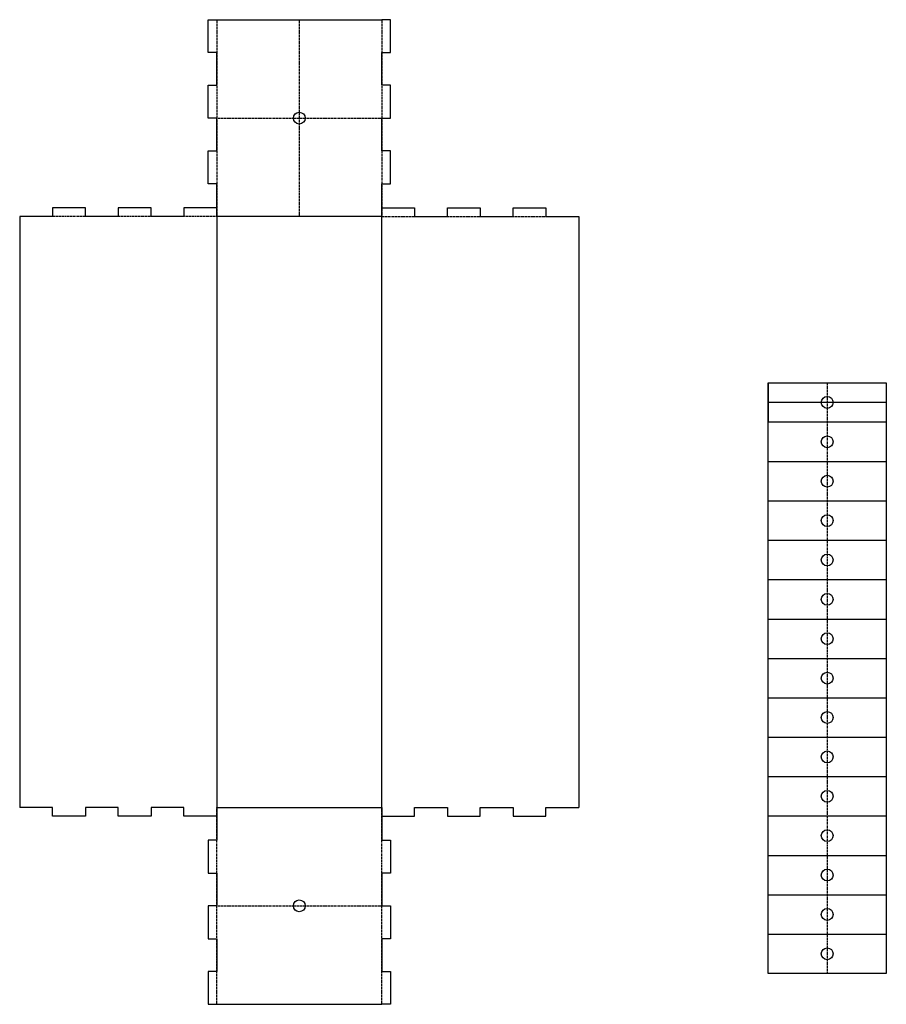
# Model space of a CAD drawing. Header units: millimetres. Extents: x -267 to 173, y -262 to 238.
import ezdxf

# ---------------------------------------------------------------- set-up
doc = ezdxf.new("R2010")
doc.units = ezdxf.units.MM
doc.linetypes.add('DASHED', pattern=[0.75, 0.5, -0.25])
doc.layers.get('0').update_dxf_attribs({"linetype": 'CONTINUOUS'})
doc.layers.add('1', color=7, linetype='DASHED')

msp = doc.modelspace()

# ---------------------------------------------------------------- linework, layer by layer
for p, q in [((-171.5, 221.76), (-171.5, 238.43)), ((-171.5, 238.43), (-167.1, 238.43)), ((-167.1, 238.43), (-83.26, 238.43)), ((-78.86, 238.43), (-83.26, 238.43)), ((-78.86, 221.76), (-78.86, 238.43)), ((-167.1, 221.76), (-171.5, 221.76)), ((-167.1, 205.1), (-167.1, 221.76)), ((-83.26, 205.1), (-83.26, 221.76)), ((-83.26, 221.76), (-78.86, 221.76)), ((-171.5, 188.43), (-171.5, 205.1)), ((-171.5, 205.1), (-167.1, 205.1)), ((-78.86, 205.1), (-83.26, 205.1)), ((-78.86, 188.43), (-78.86, 205.1)), ((-167.1, 188.43), (-171.5, 188.43)), ((-167.1, 171.76), (-167.1, 188.43)), ((-83.26, 171.76), (-83.26, 188.43)), ((-83.26, 188.43), (-78.86, 188.43)), ((-171.5, 155.1), (-171.5, 171.76)), ((-171.5, 171.76), (-167.1, 171.76)), ((-78.86, 171.76), (-83.26, 171.76)), ((-78.86, 155.1), (-78.86, 171.76)), ((-167.1, 155.1), (-171.5, 155.1)), ((-167.1, 138.43), (-167.1, 155.1)), ((-83.26, 138.43), (-83.26, 155.1)), ((-83.26, 155.1), (-78.86, 155.1)), ((-250.44, 142.83), (-250.44, 138.43)), ((-233.77, 142.83), (-250.44, 142.83)), ((-233.77, 138.43), (-233.77, 142.83)), ((-200.44, 142.83), (-217.1, 142.83)), ((-217.1, 142.83), (-217.1, 138.43)), ((-200.44, 138.43), (-200.44, 142.83)), ((-167.1, 142.83), (-183.77, 142.83)), ((-183.77, 142.83), (-183.77, 138.43)), ((-167.1, 138.43), (-167.1, 142.83)), ((-83.26, 138.43), (-83.26, 142.83)), ((-83.26, 142.83), (-66.59, 142.83)), ((-66.59, 142.83), (-66.59, 138.43)), ((-49.93, 138.43), (-49.93, 142.83)), ((-49.93, 142.83), (-33.26, 142.83)), ((-33.26, 142.83), (-33.26, 138.43)), ((-16.59, 138.43), (-16.59, 142.83)), ((-16.59, 142.83), (0.07, 142.83)), ((0.07, 142.83), (0.07, 138.43)), ((-250.44, 138.43), (-267.1, 138.43)), ((-267.1, 138.43), (-267.1, -161.57)), ((-217.1, 138.43), (-233.77, 138.43)), ((-183.77, 138.43), (-200.44, 138.43)), ((-66.59, 138.43), (-49.93, 138.43)), ((-33.26, 138.43), (-16.59, 138.43)), ((0.07, 138.43), (16.74, 138.43)), ((16.74, 138.43), (16.74, -161.57)), ((112.86, -245.93), (112.86, 54.07)), ((172.86, 54.07), (172.86, -245.93)), ((172.86, 44.07), (112.86, 44.07)), ((112.86, 14.07), (172.86, 14.07)), ((112.86, -5.93), (172.86, -5.93)), ((112.86, -25.93), (172.86, -25.93)), ((112.86, -45.93), (172.86, -45.93)), ((112.86, -65.93), (172.86, -65.93)), ((112.86, -85.93), (172.86, -85.93)), ((112.86, -105.93), (172.86, -105.93)), ((112.86, -125.93), (172.86, -125.93)), ((112.86, -145.93), (172.86, -145.93)), ((-250.44, -161.57), (-267.1, -161.57)), ((-250.44, -165.97), (-250.44, -161.57)), ((-233.77, -161.57), (-233.77, -165.97)), ((-217.1, -161.57), (-233.77, -161.57)), ((-217.1, -165.97), (-217.1, -161.57)), ((-200.44, -161.57), (-200.44, -165.97)), ((-183.77, -161.57), (-200.44, -161.57)), ((-183.77, -165.97), (-183.77, -161.57)), ((-167.1, -161.57), (-167.1, -165.97)), ((-167.1, -161.57), (-167.1, -178.24)), ((-83.26, -161.57), (-83.26, -178.24)), ((-83.26, -161.57), (-83.26, -165.97)), ((-66.59, -165.97), (-66.59, -161.57)), ((-66.59, -161.57), (-49.93, -161.57)), ((-49.93, -161.57), (-49.93, -165.97)), ((-33.26, -165.97), (-33.26, -161.57)), ((-33.26, -161.57), (-16.59, -161.57)), ((-16.59, -161.57), (-16.59, -165.97)), ((0.07, -161.57), (16.74, -161.57)), ((0.07, -165.97), (0.07, -161.57)), ((-233.77, -165.97), (-250.44, -165.97)), ((-200.44, -165.97), (-217.1, -165.97)), ((-167.1, -165.97), (-183.77, -165.97)), ((-83.26, -165.97), (-66.59, -165.97)), ((-49.93, -165.97), (-33.26, -165.97)), ((-16.59, -165.97), (0.07, -165.97)), ((112.86, -165.93), (172.86, -165.93)), ((-167.1, -178.24), (-171.5, -178.24)), ((-171.5, -178.24), (-171.5, -194.9)), ((-83.26, -178.24), (-78.86, -178.24)), ((-78.86, -178.24), (-78.86, -194.9)), ((112.86, -185.93), (172.86, -185.93)), ((-171.5, -194.9), (-167.1, -194.9)), ((-167.1, -194.9), (-167.1, -211.57)), ((-78.86, -194.9), (-83.26, -194.9)), ((-83.26, -194.9), (-83.26, -211.57)), ((112.86, -205.93), (172.86, -205.93)), ((-171.5, -211.57), (-171.5, -228.24)), ((-167.1, -211.57), (-171.5, -211.57)), ((-83.26, -211.57), (-78.86, -211.57)), ((-78.86, -211.57), (-78.86, -228.24)), ((-171.5, -228.24), (-167.1, -228.24)), ((-167.1, -228.24), (-167.1, -244.9)), ((-78.86, -228.24), (-83.26, -228.24)), ((-83.26, -228.24), (-83.26, -244.9)), ((112.86, -225.93), (172.86, -225.93)), ((-171.5, -244.9), (-171.5, -261.57)), ((-167.1, -244.9), (-171.5, -244.9)), ((-83.26, -244.9), (-78.86, -244.9)), ((-78.86, -244.9), (-78.86, -261.57)), ((172.86, -245.93), (112.86, -245.93)), ((-171.5, -261.57), (-167.1, -261.57)), ((-167.1, -261.57), (-83.26, -261.57)), ((-78.86, -261.57), (-83.26, -261.57))]:
    msp.add_line(p, q)
for points in [[(-83.26, -161.57), (-83.26, 138.43), (-167.1, 138.43), (-167.1, -161.57)], [(112.86, 54.07), (172.86, 54.07), (172.86, 34.07), (112.86, 34.07)], [(112.86, 54.07), (112.86, 34.07)]]:
    msp.add_lwpolyline(points, close=True)
for centre in [(-125.18, 188.43), (142.86, 44.07), (142.86, 24.07), (142.86, 4.07), (142.86, -15.93), (142.86, -35.93), (142.86, -55.93), (142.86, -75.93), (142.86, -95.93), (142.86, -115.93), (142.86, -135.93), (142.86, -155.93), (142.86, -175.93), (142.86, -195.93), (-125.18, -211.57), (142.86, -215.93), (142.86, -235.93)]:
    msp.add_circle(centre, 3)
at = {"layer": '1'}
for p, q in [((-167.1, 238.43), (-167.1, 138.43)), ((-125.18, 238.43), (-125.18, 138.43)), ((-83.26, 238.43), (-83.26, 138.43)), ((-167.1, 188.43), (-83.26, 188.43)), ((-167.1, 138.43), (-267.1, 138.43)), ((-83.26, 138.43), (16.74, 138.43)), ((142.86, 54.07), (142.86, -245.93)), ((-167.1, -261.57), (-167.1, -161.57)), ((-83.26, -261.57), (-83.26, -161.57)), ((-167.1, -211.57), (-83.26, -211.57))]:
    msp.add_line(p, q, dxfattribs=at)

doc.saveas('drawing.dxf')
